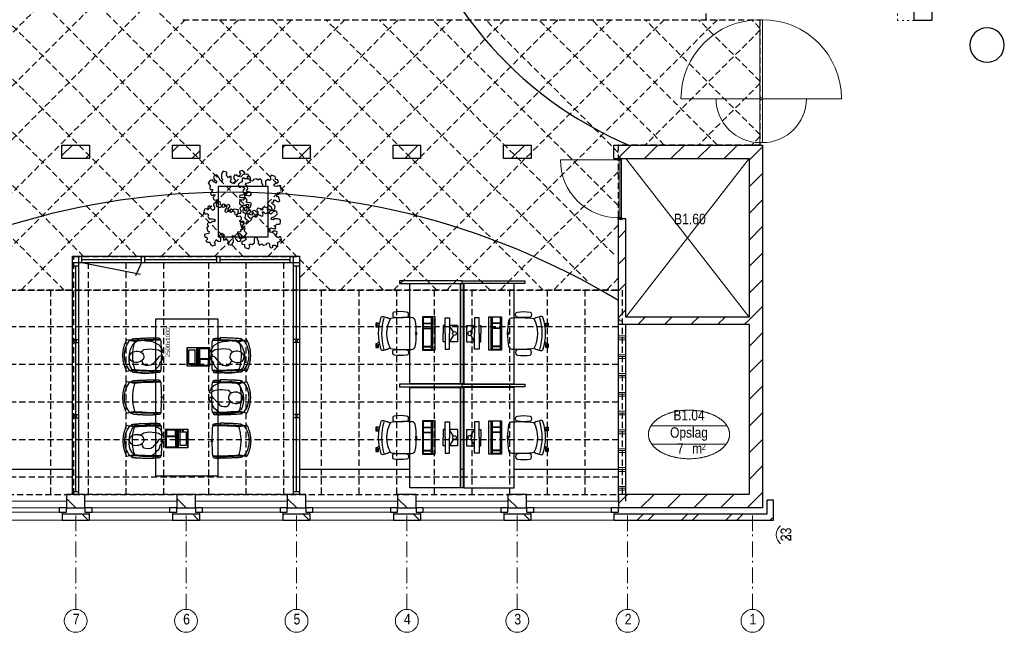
# Model space of a CAD drawing. Header units: millimetres. Extents: x 293454 to 524618, y 211738 to 307297.
# Tile 10 of 152: x 321145 to 336843, y 247976 to 257749. Entities that reach past the tile are written whole.
import ezdxf
from ezdxf.enums import TextEntityAlignment as Align

# ---------------------------------------------------------------- set-up
doc = ezdxf.new("R2010")
doc.units = ezdxf.units.MM
doc.header["$LTSCALE"] = 400
doc.header["$PDMODE"] = 3
doc.header["$PDSIZE"] = 15
for name, pattern in [('HIDDEN', [0.375, 0.25, -0.125]), ('STYLE_02', [0.694427, 0.486069, -0.208359]), ('STYLE_05', [0.208282, 0.069427, -0.138855]), ('STYLE_06', [1.041641, 0.625, -0.208282, 0.069427, -0.138931])]:
    doc.linetypes.add(name, pattern=pattern)
for name, color, linetype in [('-gd', 2, 'Continuous'), ('-ve', 2, 'HIDDEN'), ('co2-1-n-1-0-8_ip0', 7, 'Continuous'), ('inlay', 6, 'Continuous'), ('inr', 4, 'Continuous'), ('plafond', 255, 'HIDDEN'), ('plant', 114, 'Continuous'), ('plat', 5, 'Continuous'), ('sona-s008_ip0', 7, 'Continuous'), ('symbol', 1, 'Continuous')]:
    doc.layers.add(name, color=color, linetype=linetype)
for name, color, linetype, lineweight in [('Buitenkozijnen', 140, 'Continuous', 15), ('mat-afdichting', 9, 'Continuous', 5), ('mat-aluminium', 140, 'Continuous', 15), ('mat-baksteen', 5, 'Continuous', 25), ('mat-beton (ihwg)', 5, 'Continuous', 25), ('mat-kalkzandsteen', 5, 'Continuous', 25), ('mat-multiplex-hor', 140, 'Continuous', 15), ('mat-scheidingswand-horizontaal', 5, 'Continuous', 25), ('mat-scheidingswand-vertikaal', 5, 'Continuous', 25), ('mat-spuitwerk_marmo', 43, 'STYLE_02', 20), ('mat-staal', 5, 'Continuous', 25), ('None', 7, 'Continuous', 9), ('Ruimtenummers', 5, 'Continuous', 25)]:
    doc.layers.add(name, color=color, linetype=linetype, lineweight=lineweight)
doc.styles.add('Arial Narrow', font='ARIALN.TTF', dxfattribs={"height": 222.25})
doc.styles.add('s100', font='stylu.ttf', dxfattribs={"height": 100})

# ---------------------------------------------------------------- blocks, each defined once
blk = doc.blocks.new('plafond b1')
at = {"layer": 'plafond'}
for p, q in [((28567, 5815), (22477, 11905)), ((29956, 5275), (23326, 11905)), ((26770, 11265), (24353, 8849)), ((27605, 11252), (24353, 8000)), ((30804, 5275), (24814, 11265)), ((31653, 5275), (25663, 11265)), ((27703, 10502), (22477, 5275)), ((27641, 9590), (23326, 5275)), ((28489, 9590), (24174, 5275)), ((29338, 9590), (25023, 5275)), ((30186, 9590), (26411, 5815)), ((31035, 9590), (27260, 5815)), ((27605, 9590), (36805, 9590)), ((31883, 9590), (28108, 5815)), ((32501, 5275), (28186, 9590)), ((32732, 9590), (28957, 5815)), ((33350, 5275), (29035, 9590)), ((33580, 9590), (29466, 5476)), ((34051, 5423), (29883, 9590)), ((34429, 9590), (30114, 5275)), ((34475, 5847), (30732, 9590)), ((35277, 9590), (30962, 5275)), ((34546, 6624), (31580, 9590)), ((36126, 9590), (31811, 5275)), ((34546, 7472), (32429, 9590)), ((35277, 7590), (33277, 9590)), ((36126, 7590), (34126, 9590)), ((36805, 7759), (34974, 9590)), ((36805, 8608), (35823, 9590)), ((36805, 9457), (36671, 9590)), ((36805, 9590), (36805, 7590)), ((36805, 9421), (34974, 7590)), ((27719, 5815), (24353, 9180)), ((36805, 8572), (35823, 7590)), ((26870, 5815), (24353, 8332)), ((26870, 5815), (24353, 8332)), ((36805, 7724), (36671, 7590)), ((36805, 7590), (34546, 7590)), ((34546, 7590), (34546, 5275)), ((26021, 5815), (24353, 7483)), ((25713, 5275), (23612, 7376)), ((34546, 7162), (32659, 5275)), ((34546, 6314), (33508, 5275)), ((26095, 5715), (26095, 2029)), ((26695, 5715), (26695, 2029)), ((27295, 5715), (27295, 2029)), ((28010, 5715), (28010, 2029)), ((28010, 5715), (28010, 2029)), ((28610, 5715), (28610, 2029)), ((29210, 5715), (29210, 2029)), ((34546, 5465), (34356, 5275)), ((5775, 5275), (34546, 5275)), ((34546, 5275), (5775, 5275)), ((25495, 5275), (25495, 2029)), ((29810, 5275), (29810, 2029)), ((30410, 5275), (30410, 2029)), ((31010, 5275), (31010, 2029)), ((31010, 5275), (31010, 2029)), ((31610, 5275), (31610, 2029)), ((32210, 5275), (32210, 2029)), ((32810, 5275), (32810, 2029)), ((33410, 5275), (33410, 2029)), ((34010, 5275), (34010, 2029)), ((34610, 5275), (34610, 2029)), ((34546, 4690), (210, 4690)), ((34546, 4090), (210, 4090)), ((34546, 3490), (210, 3490)), ((34546, 2890), (210, 2890)), ((34546, 2290), (210, 2290))]:
    blk.add_line(p, q, dxfattribs=at)
blk.add_lwpolyline([(35949, 9590), (35949, 15152), (210, 15152), (210, 2015), (34546, 2015)], dxfattribs=at)
blk.add_lwpolyline([(25866, 5815), (29466, 5815), (29466, 2015), (25866, 2015)], close=True, dxfattribs=at)
blk = doc.blocks.new('*X20')
at = {"layer": 'None', "lineweight": 9}
for p, q in [((-21137, -2070), (-21107, -2070)), ((-21137, -2100), (-21077, -2100)), ((-21137, -2340), (-21017, -2340)), ((-21137, -2370), (-21017, -2370)), ((-21137, -2400), (-21017, -2400)), ((-21137, -2640), (-21017, -2640)), ((-21137, -2670), (-21017, -2670)), ((-21137, -2700), (-21017, -2700)), ((-21137, -2940), (-21017, -2940)), ((-21137, -2970), (-21017, -2970)), ((-21137, -3000), (-21017, -3000)), ((-21137, -3240), (-21017, -3240)), ((-21137, -3270), (-21017, -3270)), ((-21137, -3300), (-21017, -3300)), ((-21137, -3540), (-21017, -3540)), ((-21137, -3570), (-21017, -3570)), ((-21137, -3600), (-21017, -3600)), ((-21137, -3840), (-21017, -3840)), ((-21137, -3870), (-21017, -3870)), ((-21137, -3900), (-21017, -3900)), ((-21137, -4140), (-21017, -4140)), ((-21137, -4170), (-21017, -4170)), ((-21137, -4200), (-21017, -4200)), ((-21137, -4440), (-21017, -4440)), ((-21137, -4470), (-21017, -4470)), ((-21137, -4500), (-21017, -4500)), ((-21137, -4740), (-21017, -4740)), ((-21137, -4770), (-21017, -4770)), ((-21137, -4800), (-21017, -4800))]:
    blk.add_line(p, q, dxfattribs=at)
blk = doc.blocks.new('*X21')
at = {"layer": 'None', "lineweight": 9}
for p, q in [((-21137, -773), (-21017, -653)), ((-21137, -1197), (-21017, -1077)), ((-21137, -1621), (-21017, -1501)), ((-21137, -2046), (-21017, -1926))]:
    blk.add_line(p, q, dxfattribs=at)
blk = doc.blocks.new('*X43')
at = {"layer": 'None', "lineweight": 9}
for p, q in [((-30007, 540), (-29842, 705)), ((-29632, 491), (-29570, 552))]:
    blk.add_line(p, q, dxfattribs=at)
blk = doc.blocks.new('*X44')
at = {"layer": 'None', "lineweight": 9}
for p, q in [((-28247, 603), (-28145, 705)), ((-27935, 491), (-27810, 615))]:
    blk.add_line(p, q, dxfattribs=at)
blk = doc.blocks.new('*X45')
at = {"layer": 'None', "lineweight": 9}
for p, q in [((-26487, 665), (-26448, 705)), ((-26238, 491), (-26050, 678))]:
    blk.add_line(p, q, dxfattribs=at)
blk = doc.blocks.new('*X46')
at = {"layer": 'None', "lineweight": 9}
blk.add_line((-24540.580054, 491), (-24326.580054, 705), dxfattribs=at)
blk = doc.blocks.new('*X47')
at = {"layer": 'None', "lineweight": 9}
blk.add_line((-22844, 491), (-22630, 705), dxfattribs=at)
blk = doc.blocks.new('*X48')
at = {"layer": 'None', "lineweight": 9}
blk.add_line((-148.5, -148.5), (4, 4), dxfattribs=at)
blk = doc.blocks.new('*X49')
at = {"layer": 'None', "lineweight": 9}
blk.add_line((100, 100), (200, 200), dxfattribs=at)
blk = doc.blocks.new('Penant best-uitbr  (2D)')
at = {"layer": 'mat-baksteen', "lineweight": 25}
for p, q in [((-215, 200), (215, 200)), ((-215, 100), (-215, 200)), ((215, 100), (215, 200)), ((-215, 100), (215, 100))]:
    blk.add_line(p, q, dxfattribs=at)
at = {"layer": 'mat-kalkzandsteen', "lineweight": 25}
blk.add_lwpolyline([(-148.5, 4), (148.5, 4), (148.5, -210), (-148.5, -210)], close=True, dxfattribs=at)
at = {"layer": 'mat-baksteen'}
blk.add_blockref('*X49', (0, 0), dxfattribs=at)
at = {"layer": 'mat-kalkzandsteen'}
blk.add_blockref('*X48', (0, 0), dxfattribs=at)
blk = doc.blocks.new('Gevelpui best-uitbr 1330 (2D)')
at = {"layer": 'Buitenkozijnen', "lineweight": 15}
for p, q in [((-731.5, 71), (731.5, 71)), ((-731.5, 4), (-731.5, 71)), ((-731.5, 4), (731.5, 4)), ((731.5, 4), (731.5, 71))]:
    blk.add_line(p, q, dxfattribs=at)
at = {"layer": 'Buitenkozijnen', "color": 92, "lineweight": 25}
for points in [[(-731.5, 71), (-617.5, 71), (-617.5, 4), (-731.5, 4)], [(617.5, 71), (731.5, 71), (731.5, 4), (617.5, 4)]]:
    blk.add_lwpolyline(points, close=True, dxfattribs=at)
at = {"layer": 'None', "color": 43, "linetype": 'Continuous', "lineweight": 9}
blk.add_line((-731.5, -107), (731.5, -107), dxfattribs=at)
at = {"layer": 'None', "color": 43, "linetype": 'Continuous', "lineweight": 9, "flags": 128}
blk.add_lwpolyline([(-665, 71), (-665, 200), (665, 200), (665, 71)], dxfattribs=at)
blk = doc.blocks.new('*X69')
at = {"layer": 'None', "lineweight": 9}
for p, q in [((-21146, 491), (-20932, 705)), ((-20722, 491), (-20508, 705)), ((-20298, 491), (-20084, 705)), ((-19874, 491), (-19660, 705)), ((-19449, 491), (-19235, 705))]:
    blk.add_line(p, q, dxfattribs=at)
blk = doc.blocks.new('*X70')
at = {"layer": 'None', "lineweight": 9}
for p, q in [((-19053, 463), (-18839, 677)), ((-19053, 39), (-18839, 253)), ((-19053, -385), (-18839, -171)), ((-19053, -810), (-18839, -596)), ((-19053, -1234), (-18839, -1020)), ((-19053, -1658), (-18839, -1444)), ((-19053, -2082), (-18839, -1868)), ((-19053, -2507), (-18839, -2293)), ((-19053, -2931), (-18839, -2717)), ((-19053, -3355), (-18839, -3141)), ((-19053, -3779), (-18839, -3565)), ((-19053, -4204), (-18839, -3990)), ((-19053, -4628), (-18839, -4414)), ((-18960, -4959), (-18839, -4838))]:
    blk.add_line(p, q, dxfattribs=at)
blk = doc.blocks.new('*X71')
at = {"layer": 'None', "lineweight": 9}
for p, q in [((-21137, -5015), (-20992, -4870)), ((-20782, -5084), (-20568, -4870)), ((-20358, -5084), (-20144, -4870)), ((-19933, -5084), (-19719, -4870)), ((-19509, -5084), (-19295, -4870)), ((-19085, -5084), (-18962, -4961))]:
    blk.add_line(p, q, dxfattribs=at)
blk = doc.blocks.new('*X72')
at = {"layer": 'None', "lineweight": 9}
for p, q in [((-20836, -5280), (-20736, -5180)), ((-20660, -5280), (-20560, -5180)), ((-20129, -5280), (-20029, -5180)), ((-19953, -5280), (-19853, -5180)), ((-19422, -5280), (-19322, -5180)), ((-19246, -5280), (-19146, -5180)), ((-18715, -5280), (-18689, -5254))]:
    blk.add_line(p, q, dxfattribs=at)
blk = doc.blocks.new('*X73')
at = {"layer": 'None', "lineweight": 9}
blk.add_line((-18689, -5254), (-18664, -5229), dxfattribs=at)
blk = doc.blocks.new('Ruimtenummer UV 50')
at = {"layer": 'Ruimtenummers', "color": 8, "lineweight": 5}
for p, q in [((602, 157), (-602, 157)), ((595, -137), (-595, -137))]:
    blk.add_line(p, q, dxfattribs=at)
blk.add_open_spline([(-323, 354), (-173, 406), (173, 406), (323, 354), (473, 302), (560, 212), (647, 122), (647, 18), (647, -86), (560, -176), (473, -266), (323, -318), (173, -370), (-173, -370), (-323, -318), (-474, -266), (-560, -176), (-647, -86), (-647, 18), (-647, 122), (-560, 212), (-474, 302), (-323, 354)], degree=2, knots=[0, 0, 0, 0.09962, 0.19924, 0.19924, 0.283607, 0.283607, 0.349619, 0.349619, 0.415638, 0.415638, 0.5, 0.5, 0.59962, 0.69924, 0.69924, 0.783607, 0.783607, 0.849619, 0.849619, 0.915638, 0.915638, 1, 1, 1], dxfattribs=at)
at = {"layer": 'Ruimtenummers', "attachment_point": 2, "style": 'Arial Narrow'}
for s, insert, char_height in [(' 2', (220, -133), 96.8), (' m', (104, -122), 165.9)]:
    blk.add_mtext(s, dxfattribs=dict(at, insert=insert, char_height=char_height))
at = {"layer": 'Ruimtenummers', "style": 'Arial Narrow'}
for tag, p in [('Nummer', (0, 407)), ('Naam', (0, 132)), ('Oppervlak', (-138, -122))]:
    blk.add_attdef(tag, text='', height=166, dxfattribs=at).set_placement(p, align=Align.TOP_CENTER)
blk = doc.blocks.new('*U84')
at = {"layer": 'None', "color": 43, "lineweight": 9}
blk.add_line((-21017, 490), (-19053, -2040), dxfattribs=at)
at = {"layer": 'None', "color": 43, "linetype": 'Continuous', "lineweight": 9}
blk.add_line((-19053, 490), (-21017, -2040), dxfattribs=at)
blk = doc.blocks.new('*U86')
at = {"layer": 'None', "color": 43, "linetype": 'Continuous', "lineweight": 9}
for p, q in [((-20139, 1444), (-18879, 1444)), ((-17579, 1444), (-18839, 1444))]:
    blk.add_line(p, q, dxfattribs=at)
at = {"layer": 'None', "color": 140, "linetype": 'Continuous', "lineweight": 15}
blk.add_lwpolyline([(-18879, 2704), (-18879, 744), (-18839, 744), (-18839, 2704)], close=True, dxfattribs=at)
at = {"layer": 'None', "color": 92, "linetype": 'Continuous', "lineweight": 25}
blk.add_circle((-18859, 1444), 20, dxfattribs=at)
at = {"layer": 'None', "color": 43, "linetype": 'Continuous', "lineweight": 9}
for centre, radius, start, end in [((-18879, 1444), 1260, 90, 180), ((-18839, 1444), 1260, 0, 90), ((-18879, 1444), 700, 180, 270), ((-18839, 1444), 700, 270, 0)]:
    blk.add_arc(centre, radius, start, end, dxfattribs=at)
blk = doc.blocks.new('*X90')
at = {"layer": 'None', "lineweight": 5}
blk.add_line((-21100, -453), (-21100, 470), dxfattribs=at)
blk = doc.blocks.new('*U91')
at = {"layer": 'None', "color": 43, "linetype": 'Continuous', "lineweight": 9}
for p, q in [((-21093, 491), (-21127, 481)), ((-21127, 491), (-21093, 481))]:
    blk.add_line(p, q, dxfattribs=at)
blk.add_lwpolyline([(-21127, 491), (-21093, 491), (-21093, 481), (-21127, 481)], close=True, dxfattribs=at)
blk = doc.blocks.new('*U92')
at = {"layer": 'None', "color": 43, "linetype": 'Continuous', "lineweight": 9}
for p, q in [((-21093, -473), (-21128, -463)), ((-21128, -473), (-21093, -463))]:
    blk.add_line(p, q, dxfattribs=at)
blk.add_lwpolyline([(-21128, -463), (-21093, -463), (-21093, -473), (-21128, -473)], close=True, dxfattribs=at)
blk = doc.blocks.new('*X93')
at = {"layer": 'None', "lineweight": 9}
for p, q in [((-21111, -463), (-21107, -459)), ((-21090, -442), (-21086, -438))]:
    blk.add_line(p, q, dxfattribs=at)
blk = doc.blocks.new('*U94')
at = {"layer": 'mat-afdichting', "lineweight": 5}
for points in [[(-21090, 456), (-21090, 468), (-21092, 468), (-21092, 456)], [(-21090, -438), (-21090, -450), (-21092, -450), (-21092, -438)]]:
    blk.add_lwpolyline(points, close=True, dxfattribs=at)
at = {"layer": 'mat-aluminium', "lineweight": 15}
blk.add_lwpolyline([(-21106, -459), (-21106, -463), (-21121, -463), (-21121, -459)], close=True, dxfattribs=at)
at = {"layer": 'mat-multiplex-hor', "lineweight": 15, "flags": 128}
for points in [[(-21107, -447), (-21107, -453), (-21126, -454), (-21126, 472), (-21107, 471), (-21107, 463)], [(-21104, 463), (-21104, 471), (-21092, 470), (-21092, 442), (-21086, 442), (-21086, -430), (-21092, -430), (-21092, -452), (-21104, -453), (-21104, -447)]]:
    blk.add_lwpolyline(points, dxfattribs=at)
at = {"layer": 'mat-spuitwerk_marmo', "lineweight": 20}
blk.add_circle((-21138, 469), 4, dxfattribs=at)
at = {"layer": 'mat-staal', "lineweight": 5, "flags": 128}
for points in [[(-21086, 476, 0.414214), (-21091, 481), (-21134, 481), (-21136, 481), (-21136, 477), (-21134, 477), (-21091, 477), (-21091, 477, -0.414214), (-21090, 476), (-21090, 451), (-21086, 451)], [(-21086, -458, -0.414214), (-21091, -463), (-21134, -463), (-21136, -463), (-21136, -459), (-21134, -459), (-21091, -459), (-21091, -459, 0.414214), (-21090, -458), (-21090, -433), (-21086, -433)]]:
    blk.add_lwpolyline(points, format="xyb", close=True, dxfattribs=at)
at = {"layer": 'None', "color": 43, "linetype": 'Continuous', "lineweight": 9}
blk.add_line((-21138, 469), (-22061, 469), dxfattribs=at)
for points in [[(-21092, 475), (-21092, 477), (-21139, 477), (-21139, 475)], [(-21136, 464), (-21134, 462), (-21126, 469), (-21093, 468), (-21093, 470), (-21126, 472)]]:
    blk.add_lwpolyline(points, close=True, dxfattribs=at)
at = {"layer": 'None', "color": 92, "linetype": 'Continuous', "lineweight": 25, "flags": 128}
for points in [[(-21107, 466), (-21107, 471), (-21105, 471)], [(-21105, 471), (-21105, 466)], [(-21107, -453), (-21107, -448), (-21105, -448)], [(-21105, -448), (-21105, -453)]]:
    blk.add_lwpolyline(points, dxfattribs=at)
at = {"layer": 'None', "color": 140, "linetype": 'Continuous', "lineweight": 15}
blk.add_circle((-21138, 469), 8, dxfattribs=at)
at = {"layer": 'None', "color": 43, "linetype": 'Continuous', "lineweight": 9}
blk.add_arc((-21138, 469), 923, 180, 270.7097, dxfattribs=at)
at = {"layer": 'None', "color": 8, "linetype": 'Continuous', "lineweight": 5}
for p in [(-21137, 480), (-21120, 491), (-21137, -462), (-21120, -473), (-21090, -473)]:
    blk.add_point(p, dxfattribs=at)
at = {"layer": 'mat-multiplex-hor'}
blk.add_blockref('*X90', (0, 0), dxfattribs=at)
at = {"layer": 'mat-staal'}
blk.add_blockref('*X93', (0, 0), dxfattribs=at)
at = {"layer": 'None', "color": 7}
for name in ['*U91', '*U92']:
    blk.add_blockref(name, (0, 0), dxfattribs=at)
blk = doc.blocks.new('*X107')
at = {"layer": 'None', "lineweight": 9}
for p, q in [((-20828, -2160), (-20708, -2040)), ((-20403, -2160), (-20283, -2040)), ((-19979, -2160), (-19859, -2040)), ((-19555, -2160), (-19435, -2040)), ((-19131, -2160), (-19053, -2082))]:
    blk.add_line(p, q, dxfattribs=at)
blk = doc.blocks.new('co2-1-n-1-0-8_b2')
for p, q in [((-249, -132), (-279, -132)), ((-251, -20), (-256, -20)), ((-252, -132), (-252, -132)), ((252, -20), (256, -20)), ((252, -132), (252, -132)), ((-231, -469), (-234, -468)), ((-221, -431), (-221, -431)), ((221, -431), (221, -431)), ((234, -468), (231, -469)), ((-250, -554), (-241, -513)), ((-239, -493), (-237, -493)), ((237, -493), (239, -493)), ((241, -513), (250, -554))]:
    blk.add_line(p, q)
at = {"flags": 128}
for points in [[(-239, -10), (-190, -6), (-127, -3), (-63, -1), (0, 0)], [(0, 0), (63, -1), (127, -3), (190, -6), (239, -10)], [(-250, -468), (-253, -468), (-256, -468), (-258, -468), (-260, -468), (-261, -468), (-263, -467), (-265, -467), (-266, -450), (-267, -436), (-268, -422), (-269, -410), (-270, -401), (-271, -393), (-271, -385), (-271, -378), (-272, -373), (-272, -368), (-273, -355), (-274, -340), (-274, -325), (-275, -310), (-276, -295), (-277, -275), (-277, -255), (-278, -235), (-278, -228), (-278, -222), (-278, -215), (-278, -209), (-279, -202), (-279, -195), (-279, -187), (-279, -178), (-279, -168), (-279, -157), (-279, -145), (-279, -132)], [(-256, -20), (-257, -20), (-258, -21), (-260, -21), (-261, -22), (-262, -22), (-263, -23), (-264, -24), (-265, -25), (-267, -26), (-268, -28), (-268, -29), (-269, -30), (-270, -33), (-270, -35), (-270, -37), (-271, -39), (-271, -42), (-272, -44), (-272, -47), (-272, -50), (-273, -53), (-273, -56), (-273, -60), (-274, -64), (-274, -69), (-275, -75), (-275, -81), (-275, -89), (-276, -98), (-276, -106), (-276, -114), (-276, -122), (-276, -132)], [(-241, -95), (-241, -95), (-243, -95), (-245, -95), (-247, -95), (-249, -95), (-251, -95)], [(-250, -468), (-248, -468), (-246, -468), (-244, -467), (-242, -467), (-240, -466), (-238, -466), (-237, -465), (-235, -464), (-236, -449), (-237, -435), (-238, -423), (-239, -413), (-240, -403), (-240, -395), (-241, -389), (-241, -382), (-242, -376), (-242, -370), (-242, -363), (-243, -344), (-245, -324), (-245, -304), (-246, -285), (-247, -266), (-247, -248), (-248, -231), (-248, -226), (-248, -221), (-248, -214), (-248, -206), (-249, -198), (-249, -188), (-249, -176), (-249, -163), (-249, -148), (-249, -132)], [(-224, -432), (-229, -370), (-233, -307), (-236, -244), (-239, -181), (-240, -118), (-241, -54), (-241, -12)], [(241, -12), (241, -73), (240, -135), (238, -198), (236, -261), (232, -325), (227, -388), (224, -432)], [(249, -132), (249, -147), (249, -161), (249, -173), (249, -184), (249, -194), (249, -202), (248, -208), (248, -215), (248, -221), (248, -228), (248, -234), (247, -254), (247, -274), (246, -294), (245, -313), (244, -331), (243, -349), (242, -366), (242, -371), (242, -377), (241, -383), (241, -391), (240, -399), (239, -408), (239, -420), (238, -433), (236, -448), (235, -464), (237, -465), (238, -466), (240, -466), (242, -467), (244, -467), (246, -468), (248, -468), (250, -468)], [(241, -95), (241, -95), (243, -95), (245, -95), (247, -95), (249, -95), (251, -95)], [(250, -468), (253, -468), (256, -468), (258, -468), (260, -468), (261, -468), (263, -467), (264, -467), (265, -466), (266, -453), (267, -442), (268, -431), (269, -421), (269, -412), (270, -404), (270, -397), (271, -391), (271, -384), (272, -378), (272, -371), (272, -365), (273, -345), (274, -325), (275, -305), (276, -290), (277, -275), (277, -260), (278, -245), (278, -232), (278, -227), (278, -221), (278, -215), (278, -207), (279, -198), (279, -189), (279, -177), (279, -163), (279, -148), (279, -132), (249, -132)], [(256, -20), (257, -20), (258, -21), (260, -21), (261, -22), (262, -22), (263, -23), (264, -24), (265, -25), (267, -26), (268, -28), (268, -29), (269, -30), (270, -33), (270, -35), (270, -37), (271, -39), (271, -42), (272, -44), (272, -47), (272, -50), (273, -53), (273, -56), (273, -60), (274, -64), (274, -69), (275, -75), (275, -81), (275, -89), (276, -98), (276, -106), (276, -114), (276, -122), (276, -132)], [(-241, -513), (-239, -504), (-237, -495), (-235, -485), (-233, -475), (-231, -467), (-229, -459), (-228, -453), (-227, -447), (-226, -442), (-225, -438)], [(-225, -438), (-224, -436), (-224, -434), (-224, -433), (-224, -432)], [(-224, -433), (-224, -433), (-224, -432)], [(-224, -432), (-224, -432), (-224, -432)], [(0, -465), (-18, -465), (-36, -465), (-59, -463), (-82, -461), (-106, -458), (-129, -454), (-152, -450), (-175, -444), (-198, -438), (-221, -431)], [(221, -431), (198, -438), (175, -444), (152, -450), (129, -454), (106, -458), (83, -461), (60, -463), (36, -465), (18, -465), (0, -465)], [(224, -432), (224, -433), (224, -433)], [(224, -432), (224, -433), (224, -434), (224, -436), (225, -438)], [(224, -432), (224, -432), (224, -432)], [(225, -438), (226, -442), (227, -447), (228, -453), (229, -459), (231, -467), (233, -475), (235, -485), (237, -495), (239, -504), (241, -513)], [(-249, -557), (-242, -561), (-231, -566), (-221, -571), (-210, -576), (-198, -581), (-186, -585), (-173, -590), (-161, -594), (-149, -598), (-136, -601), (-123, -604), (-111, -607), (-98, -610), (-85, -612), (-73, -614), (-60, -615), (-47, -617), (-34, -618), (-23, -618), (-11, -619), (0, -619)], [(0, -619), (8, -619), (20, -618), (31, -618), (43, -617), (56, -616), (69, -614), (82, -612), (94, -610), (107, -608), (120, -605), (132, -602), (145, -599), (157, -595), (170, -591), (182, -587), (194, -582), (206, -577), (218, -572), (228, -567), (239, -562), (249, -557)]]:
    blk.add_lwpolyline(points, dxfattribs=at)
for centre, radius, start, end in [((-251, -33), 12.5, 31.8812, 90), ((-251, -33), 12.5, 293.1463, 327.6578), ((-238, -12), 2.5, 94.5665, 179.4807), ((238, -12), 2.5, 0.5193, 85.4335), ((252, -33), 12.5, 90, 148.1188), ((252, -33), 12.5, 212.3422, 246.8537), ((-234, -464), 28.8, 186.1005, 258.5426), ((-234, -465), 3.77, 192.8865, 261.7566), ((-226, -432), 2.5, 341.6817, 5.2297), ((-226, -432), 2.5, 347.791, 5.2276), ((226, -432), 2.5, 174.778, 187.1445), ((226, -432), 2.5, 174.7724, 192.209), ((226, -432), 2.5, 187.1548, 198.3185), ((234, -465), 3.4, 276.6537, 346.9286), ((234, -465), 28.4, 280.3578, 354.0057), ((-248, -555), 2.5, 167.791, 242.1608), ((-167, -477), 75, 191.7314, 197.3164), ((0, -201), 391, 232.6355, 269.9709), ((0, -201), 391, 270.0307, 307.3629), ((167, -477), 75, 342.6747, 348.4513), ((248, -555), 2.5, 297.8392, 12.209)]:
    blk.add_arc(centre, radius, start, end)
for points in [[(-243, -33), (-244, -33), (-244, -34), (-245, -36), (-246, -38), (-246, -43), (-247, -46), (-248, -54), (-248, -58), (-249, -67), (-250, -72), (-250, -83), (-251, -88), (-251, -100), (-251, -106), (-252, -119), (-252, -125), (-252, -132)], [(243, -33), (244, -33), (244, -34), (245, -36), (246, -38), (246, -43), (247, -46), (248, -54), (248, -58), (249, -67), (250, -72), (250, -83), (251, -88), (251, -100), (251, -106), (252, -119), (252, -125), (252, -132)]]:
    blk.add_open_spline(points, degree=3, knots=[0, 0, 0, 0, 0.125, 0.125, 0.25, 0.25, 0.375, 0.375, 0.5, 0.5, 0.625, 0.625, 0.75, 0.75, 0.875, 0.875, 0.9994014, 0.9994014, 0.9994014, 0.9994014])
at = {"layer": 'co2-1-n-1-0-8_ip0'}
blk.add_point((0, 0), dxfattribs=at)
blk = doc.blocks.new('symb-LPTP_b2')
for p, q in [((150, 0), (-150, 0)), ((-150, 0), (-150, -155)), ((150, -155), (150, 0)), ((150, -5), (-150, -5)), ((150, -155), (-150, -155)), ((-110, -25), (-110, -129)), ((110, -25), (-110, -25)), ((110, -129), (-110, -129)), ((110, -129), (110, -25)), ((150, -160), (-150, -160)), ((-150, -160), (-150, -355)), ((150, -355), (150, -160)), ((-150, -355), (150, -355))]:
    blk.add_line(p, q)
for points in [[(-130, -158, 10, 10, 0), (-111, -158, 10, 10, 0)], [(130, -158, 10, 10, 0), (111, -158, 10, 10, 0)]]:
    blk.add_lwpolyline(points, format="xyseb")
for points in [[(126, -70), (134, -70), (134, -92), (126, -92)], [(128, -72), (132, -72), (132, -90), (128, -90)], [(-135, -175), (135, -175), (135, -189), (-135, -189)], [(32, -199), (-135, -199), (-135, -340), (32, -340)], [(42, -199), (135, -199), (135, -340), (42, -340)]]:
    blk.add_lwpolyline(points, close=True)
for radius in [12.6, 7.57]:
    blk.add_circle((130, -124), radius)
blk = doc.blocks.new('SYMB-BM02_B2')
at = {"layer": 'plant'}
blk.add_lwpolyline([(98, 356), (66, 371), (46, 367), (23, 344), (26, 317), (5, 314), (-27, 337), (-68, 353), (-84, 340), (-93, 315), (-77, 290), (-84, 262), (-106, 274), (-134, 301), (-166, 298), (-190, 273), (-184, 246), (-181, 209), (-209, 214), (-256, 237), (-302, 241), (-315, 221), (-325, 198), (-329, 157), (-315, 134), (-286, 119), (-263, 95), (-270, 73), (-298, 80), (-306, 68), (-307, 29), (-341, 38), (-375, 66), (-406, 70), (-427, 48), (-413, 13), (-402, -28), (-381, -27), (-361, -62), (-377, -76), (-407, -84), (-423, -126), (-448, -119), (-475, -126), (-482, -158), (-448, -194), (-447, -249), (-411, -258), (-363, -237), (-327, -242), (-307, -272), (-338, -303), (-366, -308), (-398, -333), (-381, -365), (-338, -377), (-336, -406), (-332, -436), (-252, -458), (-234, -418), (-243, -383), (-220, -358), (-184, -372), (-140, -344), (-141, -283), (-132, -230), (-84, -233), (-86, -271), (-59, -312), (-68, -354), (-36, -386), (7, -361), (39, -388), (98, -377), (116, -344), (153, -351), (160, -393), (171, -436), (193, -440), (228, -426), (230, -390), (275, -385), (300, -408), (328, -386), (326, -329), (369, -315), (403, -276), (387, -222), (366, -221), (339, -240), (312, -226), (275, -205), (309, -165), (312, -121), (278, -112), (241, -110), (205, -137), (171, -126), (146, -92), (166, -59), (184, -44), (228, -57), (285, -55), (282, -25), (255, -2), (285, 14), (305, 34), (353, 32), (371, 38), (382, 84), (382, 111), (350, 130), (317, 139), (248, 136), (232, 114), (194, 121), (209, 166), (266, 187), (314, 230), (310, 274), (271, 296), (232, 280), (187, 233), (150, 251), (176, 290), (219, 319), (203, 365), (155, 404), (121, 376), (98, 356)], dxfattribs=at)
blk = doc.blocks.new('SYMB-PS01_B2')
blk.add_lwpolyline([(59, 67), (70, 78), (86, 97), (96, 116), (98, 170), (99, 217), (92, 251), (81, 303), (67, 349), (45, 376), (34, 388), (27, 400), (26, 410), (36, 414), (52, 410), (91, 400), (122, 385), (148, 360), (173, 323), (197, 279), (212, 232), (226, 169), (242, 111), (247, 76), (244, 36), (229, 2), (211, -32), (190, -56), (158, -74), (117, -98), (79, -116), (3, -132), (-47, -138), (-107, -136), (-154, -127), (-189, -110), (-215, -78), (-241, -46), (-264, 7), (-282, 88), (-285, 159), (-274, 212), (-246, 263), (-209, 308), (-193, 329), (-157, 347), (-131, 355), (-98, 391), (-80, 403), (-61, 408), (-47, 402), (-35, 389), (-34, 373), (-37, 352), (-46, 340), (-99, 287), (-128, 256), (-144, 235), (-162, 201), (-165, 167), (-158, 117), (-147, 99), (-118, 82), (-93, 74), (-75, 68)])
blk.add_lwpolyline([(-98, -12, 0.078796), (-90, -57, 0.088041), (-69, -93, 0.105312), (-38, -117, 0.121926), (-4, -125, 0.121926), (29, -115, 0.105312), (58, -89, 0.088041), (77, -52, 0.078796), (83, -7, 0.078796), (74, 38, 0.088041), (54, 74, 0.105312), (23, 98, 0.121926), (-11, 105, 0.121926), (-44, 96, 0.105312), (-74, 70, 0.088041), (-92, 33, 0.078796)], format="xyb", close=True)
blk = doc.blocks.new('SONA-S008_B2')
at = {"layer": '-gd'}
blk.add_open_spline([(-253, -510), (-88, -560), (88, -560), (253, -510)], degree=3, dxfattribs=at)
for points in [[(-207, -16), (-79, 5), (80, 5), (207, -16)], [(-343, -154), (-353, -221), (-352, -288), (-343, -355)], [(-325, -126), (-337, -132), (-340, -141), (-343, -154)], [(-278, -126), (-288, -121), (-315, -121), (-325, -126)], [(-261, -154), (-263, -141), (-266, -132), (-278, -126)], [(-261, -355), (-252, -288), (-250, -221), (-261, -154)], [(-253, -272), (-257, -207), (-252, -139), (-253, -74)], [(-253, -74), (-253, -52), (-233, -20), (-207, -16)], [(207, -16), (233, -20), (253, -52), (253, -74)], [(261, -355), (252, -288), (250, -221), (261, -154)], [(253, -74), (252, -139), (257, -207), (253, -272)], [(261, -154), (263, -141), (266, -132), (278, -126)], [(278, -126), (288, -121), (315, -121), (325, -126)], [(325, -126), (337, -132), (340, -141), (343, -154)], [(343, -154), (353, -221), (352, -288), (343, -355)], [(-255, -304), (-254, -304), (-253, -305), (-252, -305)], [(-239, -412), (-253, -366), (-250, -319), (-253, -272)], [(253, -272), (250, -319), (253, -366), (239, -412)], [(252, -298), (253, -297), (254, -297), (255, -297)], [(-343, -355), (-341, -363), (-334, -370), (-326, -372)], [(-326, -372), (-310, -376), (-293, -376), (-277, -372)], [(-277, -372), (-270, -370), (-262, -363), (-261, -355)], [(-251, -332), (-253, -332), (-255, -331), (-258, -330)], [(-227, -418), (-247, -437), (-256, -455), (-256, -474)], [(239, -412), (95, -494), (-95, -494), (-239, -412)], [(256, -474), (256, -455), (247, -437), (227, -418)], [(257, -323), (255, -324), (253, -324), (251, -325)], [(277, -372), (270, -370), (262, -363), (261, -355)], [(326, -372), (310, -376), (293, -376), (277, -372)], [(343, -355), (341, -363), (334, -370), (326, -372)], [(-272, -515), (-274, -534), (-274, -556), (-259, -560)], [(-256, -474), (-255, -489), (-270, -500), (-272, -515)], [(-259, -560), (-77, -614), (79, -614), (259, -560)], [(-222, -607), (-222, -605), (-221, -603), (-219, -603)], [(-222, -615), (-222, -615), (-222, -607), (-222, -607)], [(-219, -615), (-219, -615), (-222, -615), (-222, -615)], [(-222, -630), (-222, -630), (-222, -618), (-222, -618)], [(-222, -618), (-222, -618), (-199, -618), (-199, -618)], [(-219, -603), (-219, -603), (-192, -603), (-177, -603)], [(-199, -615), (-199, -615), (-219, -615), (-219, -615)], [(-199, -618), (-199, -618), (-199, -615), (-199, -615)], [(-199, -615), (-199, -615), (-187, -615), (-187, -615)], [(-199, -618), (-199, -618), (-189, -618), (-187, -618)], [(-183, -633), (-188, -629), (-190, -621), (-186, -615)], [(-185, -615), (-186, -615), (-187, -615), (-187, -615)], [(-187, -615), (-187, -615), (-187, -616), (-187, -617)], [(-186, -615), (-186, -615), (-176, -603), (-163, -584)], [(-135, -589), (-152, -614), (-165, -630), (-165, -630)], [(106, -607), (106, -605), (108, -603), (110, -603)], [(106, -615), (106, -615), (106, -607), (106, -607)], [(110, -615), (110, -615), (106, -615), (106, -615)], [(106, -630), (106, -630), (106, -618), (106, -618)], [(106, -618), (106, -618), (130, -618), (130, -618)], [(110, -603), (110, -603), (116, -603), (123, -603)], [(130, -615), (130, -615), (110, -615), (110, -615)], [(143, -630), (143, -630), (132, -615), (115, -592)], [(130, -618), (130, -618), (130, -615), (130, -615)], [(130, -615), (130, -615), (131, -615), (132, -615)], [(130, -618), (130, -618), (132, -618), (134, -618)], [(144, -587), (156, -604), (164, -615), (164, -615)], [(155, -603), (159, -603), (162, -603), (162, -603)], [(164, -615), (168, -621), (167, -629), (161, -633)], [(162, -603), (164, -603), (166, -605), (166, -607)], [(166, -615), (166, -615), (165, -615), (164, -615)], [(165, -618), (166, -618), (166, -618), (166, -618)], [(166, -607), (166, -607), (166, -615), (166, -615)], [(166, -618), (166, -618), (166, -619), (166, -620)], [(166, -626), (166, -628), (166, -630), (166, -630)], [(272, -515), (270, -500), (255, -489), (256, -474)], [(259, -560), (274, -556), (274, -534), (272, -515)], [(-199, -630), (-199, -630), (-222, -630), (-222, -630)], [(-222, -641), (-222, -641), (-222, -633), (-222, -633)], [(-222, -633), (-222, -633), (-219, -633), (-219, -633)], [(-219, -645), (-221, -645), (-222, -643), (-222, -641)], [(-219, -633), (-219, -633), (-199, -633), (-199, -633)], [(-167, -645), (-167, -645), (-219, -645), (-219, -645)], [(-199, -633), (-199, -633), (-199, -630), (-199, -630)], [(-199, -630), (-199, -630), (-187, -630), (-187, -630)], [(-199, -633), (-199, -633), (-187, -633), (-187, -633)], [(-186, -630), (-186, -630), (-187, -630), (-187, -630)], [(-187, -630), (-187, -630), (-187, -633), (-187, -633)], [(-187, -633), (-187, -633), (-185, -633), (-183, -633)], [(-165, -630), (-169, -636), (-177, -638), (-183, -633)], [(-183, -633), (-183, -633), (-183, -633), (-183, -633)], [(-167, -633), (-167, -633), (-166, -633), (-166, -633)], [(-163, -641), (-163, -643), (-165, -645), (-167, -645)], [(-166, -633), (-166, -633), (-163, -633), (-163, -633)], [(-163, -630), (-163, -630), (-163, -630), (-164, -630)], [(-163, -628), (-163, -629), (-163, -630), (-163, -630)], [(-163, -633), (-163, -633), (-163, -641), (-163, -641)], [(130, -630), (130, -630), (106, -630), (106, -630)], [(106, -641), (106, -641), (106, -633), (106, -633)], [(106, -633), (106, -633), (110, -633), (110, -633)], [(110, -645), (108, -645), (106, -643), (106, -641)], [(110, -633), (110, -633), (130, -633), (130, -633)], [(162, -644), (162, -644), (110, -645), (110, -645)], [(130, -633), (130, -633), (130, -630), (130, -630)], [(130, -630), (130, -630), (142, -630), (142, -630)], [(130, -633), (130, -633), (142, -633), (142, -633)], [(143, -630), (142, -630), (142, -630), (142, -630)], [(142, -630), (142, -630), (142, -633), (142, -633)], [(142, -633), (142, -633), (143, -633), (145, -633)], [(161, -633), (155, -637), (147, -636), (143, -630)], [(161, -633), (161, -633), (161, -633), (161, -633)], [(162, -633), (162, -633), (162, -633), (162, -633)], [(162, -633), (162, -633), (166, -633), (166, -633)], [(166, -641), (166, -643), (164, -644), (162, -644)], [(166, -630), (166, -630), (165, -630), (164, -630)], [(166, -633), (166, -633), (166, -641), (166, -641)]]:
    blk.add_open_spline(points, degree=3)
at = {"layer": 'sona-s008_ip0'}
blk.add_point((0, 0), dxfattribs=at)
blk = doc.blocks.new('SYMB-CMP4_B2')
for p, q in [((-130, 558), (130, 558)), ((-130, 558), (-130, 428)), ((-25, 492), (-125, 428)), ((25, 492), (125, 428)), ((130, 558), (130, 428)), ((-250, 358), (-250, 428)), ((-250, 428), (0, 428)), ((0, 358), (-250, 358)), ((-130, 358), (-130, 328)), ((-130, 328), (0, 328)), ((250, 428), (0, 428)), ((0, 358), (250, 358)), ((130, 328), (0, 328)), ((130, 358), (130, 328)), ((250, 358), (250, 428)), ((265, 200), (-265, 200)), ((-265, 200), (-265, 0)), ((265, 163), (-265, 163)), ((265, 0), (265, 200)), ((-265, 0), (265, 0)), ((-167, 142), (-260, 142)), ((-260, 13), (-260, 142)), ((-167, 13), (-260, 13)), ((-167, 13), (-167, 142)), ((-88, 142), (-159, 142)), ((-159, 13), (-159, 142)), ((-88, 13), (-159, 13)), ((-88, 13), (-88, 142)), ((200, 142), (-82, 142)), ((-82, 13), (-82, 142)), ((200, 13), (-82, 13)), ((200, 13), (200, 142)), ((255, 142), (212, 142)), ((212, 13), (212, 142)), ((255, 13), (212, 13)), ((255, 13), (255, 142))]:
    blk.add_line(p, q)
blk.add_circle((0, 508), 30)
blk = doc.blocks.new('nok')
at = {"layer": 'None', "color": 43, "linetype": 'STYLE_05', "lineweight": 9}
blk.add_lwpolyline([(-135, 160), (135, 160), (135, -160), (-135, -160)], close=True, dxfattribs=at)
blk = doc.blocks.new('Kolom O 550')
at = {"layer": 'mat-beton (ihwg)', "lineweight": 25}
blk.add_circle((0, 0), 275, dxfattribs=at)
blk = doc.blocks.new('Kolom 280x320')
at = {"layer": 'mat-beton (ihwg)', "lineweight": 25}
blk.add_lwpolyline([(-300, 160), (-20, 160), (-20, -160), (-300, -160)], close=True, dxfattribs=at)
at = {"layer": 'None', "color": 92, "linetype": 'Continuous', "lineweight": 5}
blk.add_point((0, 0), dxfattribs=at)

msp = doc.modelspace()

# ---------------------------------------------------------------- linework, layer by layer
at = {"layer": 'inlay'}
for p, q in [((322009.34062, 250570.5115), (320613.03391, 250570.5115)), ((327363.98042, 250570.5115), (325609.34062, 250570.5115)), ((328227.84062, 250570.5115), (328167.84062, 250570.5115)), ((330689.34062, 250570.5115), (329023.98042, 250570.5115))]:
    msp.add_line(p, q, dxfattribs=at)
for centre, radius, start, end in [((333263.81187, 261423.66088), 6164.09323, 193.100473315, 247.025506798), ((324495.88134, 243034.54742), 11961.17347, 58.81540829, 127.441293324)]:
    msp.add_arc(centre, radius, start, end, dxfattribs=at)
at = {"layer": 'inr'}
for points in [[(324309.09253, 254285.60814), (325109.09253, 254285.60814), (325109.09253, 255085.60814), (324309.09253, 255085.60814)], [(327197.84062, 253542.03973), (328197.84062, 253542.03973), (328197.84062, 253582.03973), (327197.84062, 253582.03973)], [(328167.84062, 253542.03973), (328167.84062, 251942.03973), (327367.84062, 251942.03973), (327367.84062, 253542.03973)], [(328177.84062, 251942.03973), (328177.84062, 253542.03973), (328217.84062, 253542.03973), (328217.84062, 251942.03973)], [(329197.84062, 253542.03973), (328197.84062, 253542.03973), (328197.84062, 253582.03973), (329197.84062, 253582.03973)], [(328227.84062, 253542.03973), (328227.84062, 251942.03973), (329027.84062, 251942.03973), (329027.84062, 253542.03973)], [(324309.34062, 250473.5115), (324309.34062, 252973.5115), (323309.34062, 252973.5115), (323309.34062, 250473.5115)], [(327197.84062, 251892.03973), (328197.84062, 251892.03973), (328197.84062, 251932.03973), (327197.84062, 251932.03973)], [(328167.84062, 251882.03973), (328167.84062, 250282.03973), (327367.84062, 250282.03973), (327367.84062, 251882.03973)], [(328177.84062, 250282.03973), (328177.84062, 251882.03973), (328217.84062, 251882.03973), (328217.84062, 250282.03973)], [(329197.84062, 251892.03973), (328197.84062, 251892.03973), (328197.84062, 251932.03973), (329197.84062, 251932.03973)], [(328227.84062, 251882.03973), (328227.84062, 250282.03973), (329027.84062, 250282.03973), (329027.84062, 251882.03973)]]:
    msp.add_lwpolyline(points, close=True, dxfattribs=at)
at = {"layer": 'mat-baksteen', "lineweight": 25}
for p, q in [((333162.84062, 250083.5115), (333062.84062, 250083.5115)), ((333062.84062, 249863.5115), (333062.84062, 250083.5115)), ((333162.84062, 249763.5115), (333162.84062, 250083.5115)), ((330622.84062, 249863.5115), (333062.84062, 249863.5115)), ((330622.84062, 249763.5115), (330622.84062, 249863.5115)), ((330622.84062, 249763.5115), (333162.84062, 249763.5115))]:
    msp.add_line(p, q, dxfattribs=at)
at = {"layer": 'mat-kalkzandsteen', "lineweight": 25}
for p, q in [((330619.34062, 255748.5115), (332987.84062, 255748.5115)), ((330619.34062, 255534.5115), (330619.34062, 255748.5115)), ((332987.84062, 255747.5115), (332987.84062, 249963.5115)), ((330619.34062, 255534.5115), (332773.84062, 255534.5115)), ((332773.84062, 255533.5115), (332773.84062, 253003.5115)), ((330809.34062, 254569.5115), (330689.34062, 254569.5115)), ((330689.34062, 252883.5115), (330689.34062, 254569.5115)), ((330809.34062, 253003.5115), (330809.34062, 254569.5115)), ((332773.84062, 253003.5115), (330809.34062, 253003.5115)), ((332773.84062, 252883.5115), (330689.34062, 252883.5115)), ((332773.84062, 252883.5115), (332773.84062, 250177.5115)), ((330689.34062, 250173.5115), (330689.34062, 249959.5115)), ((332773.84062, 250173.5115), (330689.34062, 250173.5115)), ((332987.84062, 249959.5115), (330689.34062, 249959.5115))]:
    msp.add_line(p, q, dxfattribs=at)
for points in [[(321819.34062, 255748.5115), (322256.34062, 255748.5115), (322256.34062, 255534.5115), (321819.34062, 255534.5115)], [(323579.34062, 255748.5115), (324016.34062, 255748.5115), (324016.34062, 255534.5115), (323579.34062, 255534.5115)], [(325339.34062, 255748.5115), (325776.34062, 255748.5115), (325776.34062, 255534.5115), (325339.34062, 255534.5115)], [(327099.34062, 255748.5115), (327536.34062, 255748.5115), (327536.34062, 255534.5115), (327099.34062, 255534.5115)], [(328859.34062, 255748.5115), (329299.34062, 255748.5115), (329299.34062, 255534.5115), (328859.34062, 255534.5115)]]:
    msp.add_lwpolyline(points, close=True, dxfattribs=at)
at = {"layer": 'mat-scheidingswand-vertikaal', "lineweight": 25}
for p, q in [((330689.34062, 250070.5115), (330689.34062, 253003.5115)), ((330809.34062, 250070.5115), (330809.34062, 252883.5115))]:
    msp.add_line(p, q, dxfattribs=at)
at = {"layer": 'None', "color": 7, "linetype": 'STYLE_06', "lineweight": 9}
for p, q in [((322037.84062, 248341.0238), (322037.84062, 249841.0238)), ((323797.84062, 248341.0238), (323797.84062, 249841.0238)), ((325557.84062, 248341.0238), (325557.84062, 249841.0238)), ((327317.84062, 248341.0238), (327317.84062, 249841.0238)), ((329077.84062, 248341.0238), (329077.84062, 249841.0238)), ((330837.84062, 248341.0238), (330837.84062, 249841.0238)), ((332827.84062, 248341.0238), (332827.84062, 249841.0238))]:
    msp.add_line(p, q, dxfattribs=at)
at = {"layer": 'None', "color": 43, "linetype": 'Continuous', "lineweight": 9}
for centre in [(322037.84062, 248158.41738), (323797.84062, 248158.41738), (325557.84062, 248158.41738), (327317.84062, 248158.41738), (329077.84062, 248158.41738), (330837.84062, 248158.41738), (332827.84062, 248158.41738)]:
    msp.add_circle(centre, 182.60642, dxfattribs=at)
msp.add_arc((333389.05747, 249533.5115), 182.60642, 128.178378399, 231.821621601, dxfattribs=at)
msp.add_arc((333389.05747, 249533.5115), 182.60642, 128.178378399, 231.821621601, dxfattribs=at)
at = {"layer": 'plafond'}
msp.add_line((325509.34062, 250223.42938), (325609.34062, 250223.42938), dxfattribs=at)
at = {"layer": 'plat'}
for p, q in [((321987.84062, 253973.5115), (325609.34062, 253973.5115)), ((321987.84062, 250173.5115), (321987.84062, 253973.5115)), ((321987.84062, 253873.5115), (325609.34062, 253873.5115)), ((322087.84062, 250173.5115), (322087.84062, 253973.5115)), ((322087.84062, 253873.5115), (322087.84062, 253973.5115)), ((322137.84062, 253873.5115), (322137.84062, 253973.5115)), ((322137.84062, 253923.5115), (323087.84062, 253923.5115)), ((322137.84062, 253873.5115), (323071.7651, 253691.291)), ((323087.84062, 253873.5115), (322991.81589, 253663.32731)), ((323087.84062, 253873.5115), (323087.84062, 253973.5115)), ((323137.84062, 253873.5115), (323137.84062, 253973.5115)), ((323137.84062, 253923.5115), (324284.34062, 253923.5115)), ((324284.34062, 253973.5115), (324284.34062, 253873.5115)), ((324334.34062, 253973.5115), (324334.34062, 253873.5115)), ((324334.34062, 253923.5115), (325459.34062, 253923.5115)), ((325459.34062, 253873.5115), (325459.34062, 253973.5115)), ((325509.34062, 250173.5115), (325509.34062, 253973.5115)), ((325609.34062, 250173.5115), (325609.34062, 253973.5115)), ((321987.84062, 253823.5115), (322087.84062, 253823.5115)), ((322037.84062, 252648.48412), (322037.84062, 253823.5115)), ((325509.34062, 253823.5115), (325609.34062, 253823.5115)), ((325559.34062, 252648.48412), (325559.34062, 253823.5115)), ((321987.84062, 252648.48412), (322087.84062, 252648.48412)), ((321987.84062, 252598.48412), (322087.84062, 252598.48412)), ((322037.84062, 251448.45675), (322037.84062, 252598.48412)), ((325609.34062, 252648.48412), (325509.34062, 252648.48412)), ((325609.34062, 252598.48412), (325509.34062, 252598.48412)), ((325559.34062, 251448.45675), (325559.34062, 252598.48412)), ((321987.84062, 251448.45675), (322087.84062, 251448.45675)), ((321987.84062, 251398.45675), (322087.84062, 251398.45675)), ((322037.84062, 250223.42938), (322037.84062, 251398.45675)), ((325609.34062, 251448.45675), (325509.34062, 251448.45675)), ((325609.34062, 251398.45675), (325509.34062, 251398.45675)), ((325559.34062, 250223.42938), (325559.34062, 251398.45675)), ((321987.84062, 250223.42938), (322087.84062, 250223.42938))]:
    msp.add_line(p, q, dxfattribs=at)
for p in [(322037.84062, 252623.48412), (325557.84062, 252623.48412), (322037.84062, 251423.45675), (322037.84062, 251423.45675), (325557.84062, 251423.45675), (325557.84062, 251423.45675)]:
    msp.add_point(p, dxfattribs=at)

# ---------------------------------------------------------------- block references
at = {"layer": '-ve'}
msp.add_blockref('plafond b1', (296142.84062, 248158.41738), dxfattribs=at)
at = {"layer": 'inr', "xscale": -1}
for name, p, rotation in [('SONA-S008_B2', (327467.84062, 252742.03973), 270), ('co2-1-n-1-0-8_b2', (323409.34062, 252392.81758), 270), ('symb-LPTP_b2', (323816.32302, 252369.92363), 90), ('co2-1-n-1-0-8_b2', (323409.34062, 251723.5115), 270), ('SONA-S008_B2', (327467.84062, 251082.03973), 270), ('symb-LPTP_b2', (323825.80842, 251066.28056), 270), ('co2-1-n-1-0-8_b2', (324209.34062, 251030.6913), 90)]:
    msp.add_blockref(name, p, dxfattribs=dict(at, rotation=rotation))
at = {"layer": 'inr'}
for name, p, rotation in [('SONA-S008_B2', (328927.84062, 252742.03973), 90), ('co2-1-n-1-0-8_b2', (324209.34062, 252392.81758), 90), ('co2-1-n-1-0-8_b2', (324209.34062, 251723.5115), 90), ('SONA-S008_B2', (328927.84062, 251082.03973), 90), ('co2-1-n-1-0-8_b2', (323409.34062, 251030.6913), 270)]:
    msp.add_blockref(name, p, dxfattribs=dict(at, rotation=rotation))
at = {"layer": 'mat-baksteen', "color": 7, "xscale": -1, "rotation": 180}
for p in [(322037.84062, 249963.5115), (323797.84062, 249963.5115), (325557.84062, 249963.5115), (327317.84062, 249963.5115), (329077.84062, 249963.5115)]:
    msp.add_blockref('Penant best-uitbr  (2D)', p, dxfattribs=at)
at = {"layer": 'mat-baksteen'}
for name in ['*X72', '*X73']:
    msp.add_blockref(name, (351826.78125, 255043.5115), dxfattribs=at)
at = {"layer": 'mat-beton (ihwg)', "color": 7, "xscale": -1, "rotation": 270}
msp.add_blockref('Kolom O 550', (336567.84062, 257343.5115), dxfattribs=at)
at = {"layer": 'mat-kalkzandsteen'}
for name in ['*X43', '*X44', '*X45', '*X46', '*X47', '*X69', '*X70', '*X21', '*X107', '*X71']:
    msp.add_blockref(name, (351826.78125, 255043.5115), dxfattribs=at)
at = {"layer": 'mat-scheidingswand-horizontaal', "color": 7}
msp.add_blockref('nok', (335272.84062, 257893.5115), dxfattribs=at)
at = {"layer": 'mat-scheidingswand-vertikaal'}
msp.add_blockref('*X20', (351826.78125, 255043.5115), dxfattribs=at)
at = {"layer": 'None', "color": 7}
for name, p in [('Kolom 280x320', (335707.84062, 257893.5115)), ('*U86', (351826.78125, 255043.5115)), ('*U94', (351826.78125, 255043.5115)), ('*U84', (351826.78125, 255043.5115))]:
    msp.add_blockref(name, p, dxfattribs=at)
at = {"layer": 'None', "color": 7, "xscale": -1, "rotation": 180}
for p in [(321157.84062, 249963.5115), (322917.84062, 249963.5115), (324677.84062, 249963.5115), (326437.84062, 249963.5115), (328197.84062, 249963.5115), (329957.84062, 249963.5115)]:
    msp.add_blockref('Gevelpui best-uitbr 1330 (2D)', p, dxfattribs=at)
at = {"layer": 'Ruimtenummers'}
msp.add_blockref('Ruimtenummer UV 50', (331816.01488, 251114.53722), dxfattribs=at).add_auto_attribs({'Nummer': 'B1.04', 'Naam': 'Opslag', 'Oppervlak': '7'})
at = {"layer": 'symbol', "xscale": 0.8, "yscale": 0.8, "zscale": 0.8}
for p, rotation in [((324472.1272, 255019.75318), 89.99999999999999), ((324952.85442, 254899.26333), 180), ((324441.20228, 254461.04181), 270)]:
    msp.add_blockref('SYMB-BM02_B2', p, dxfattribs=dict(at, rotation=rotation))
msp.add_blockref('SYMB-BM02_B2', (324999.37072, 254461.89766), dxfattribs=at)
at = {"layer": 'symbol'}
for name, p, rotation in [('SYMB-CMP4_B2', (327569.32932, 252742.03973), 270), ('SYMB-PS01_B2', (324600.76952, 252378.78275), 84.40234322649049), ('SYMB-PS01_B2', (324579.52667, 251725.98821), 84.40234322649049), ('SYMB-CMP4_B2', (327569.32932, 251082.03973), 270)]:
    msp.add_blockref(name, p, dxfattribs=dict(at, rotation=rotation))
at = {"layer": 'symbol', "xscale": -1}
for name, p, rotation in [('SYMB-CMP4_B2', (328826.35192, 252742.03973), 90), ('SYMB-PS01_B2', (323017.91171, 252378.78275), 275.5976567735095), ('SYMB-PS01_B2', (323017.91171, 251051.96424), 275.5976567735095), ('SYMB-CMP4_B2', (328826.35192, 251082.03973), 90)]:
    msp.add_blockref(name, p, dxfattribs=dict(at, rotation=rotation))

# ---------------------------------------------------------------- texts
at = {"layer": 'None', "color": 8, "insert": (333276.29988, 249429.50919), "char_height": 169.333333, "attachment_point": 1, "rotation": 90, "style": 'Arial Narrow'}
for s in ['33', '23']:
    msp.add_mtext(s, dxfattribs=at)
at = {"layer": 'None', "color": 8, "char_height": 169.33333, "attachment_point": 1, "style": 'Arial Narrow'}
for s, insert in [('7', (321991.26438, 248271.17496)), ('6', (323751.26438, 248271.17496)), ('5', (325511.26438, 248271.17496)), ('4', (327271.26438, 248271.17496)), ('3', (329031.26438, 248271.17496)), ('2', (330791.26438, 248271.17496)), ('1', (332781.26438, 248271.17496))]:
    msp.add_mtext(s, dxfattribs=dict(at, insert=insert))
at = {"layer": 'Ruimtenummers', "insert": (331576.96499, 254653.52317), "char_height": 169.333333, "attachment_point": 1, "style": 'Arial Narrow'}
msp.add_mtext('B1.60', dxfattribs=at)
at = {"layer": 'symbol', "style": 's100'}
msp.add_text('2500x1000', height=69.561677, rotation=90, dxfattribs=at).set_placement((323541.83767, 252364.95446))

doc.saveas('drawing.dxf')
